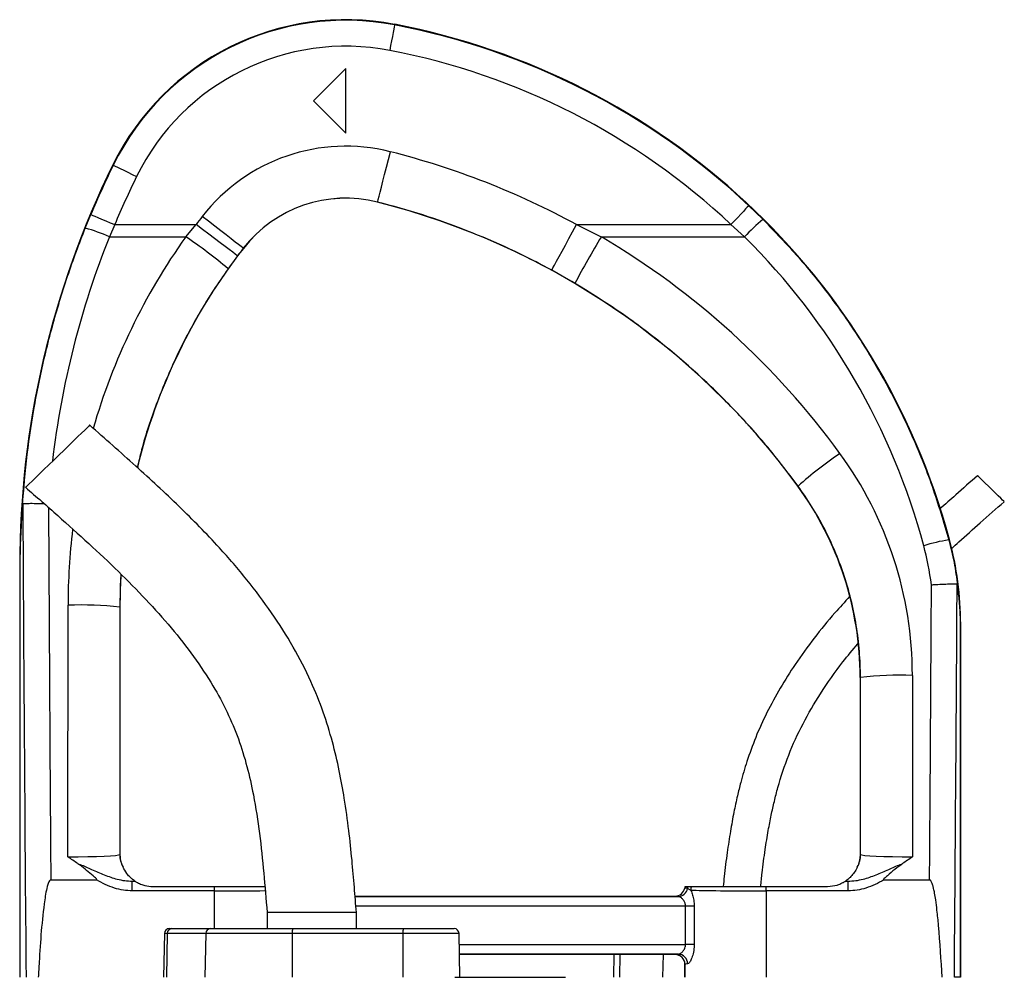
# Model space of a CAD drawing. Header units: millimetres. Extents: x 11 to 1715, y 9 to 2008.
# Tile 14 of 14: x 1171 to 1474, y 1713 to 2008. Entities that reach past the tile are written whole.
import ezdxf

# ---------------------------------------------------------------- set-up
doc = ezdxf.new("R2010")
doc.units = ezdxf.units.MM

msp = doc.modelspace()

# ---------------------------------------------------------------- linework, layer by layer
at = {"color": 7, "linetype": 'Continuous', "lineweight": 25}
for p, q in [((1286.58, 2006.84), (1286.61, 2007)), ((1271.55, 1993.43), (1261.55, 1983.43)), ((1271.55, 1973.43), (1271.55, 1993.43)), ((1261.55, 1983.43), (1271.55, 1973.43)), ((1199.9, 1963.64), (1199.75, 1963.71)), ((1281.36, 1952.24), (1281.35, 1952.21)), ((1395.74, 1951.14), (1400.08, 1946.94)), ((1191.27, 1944.23), (1192.97, 1948.4)), ((1200.35, 1945.31), (1198.69, 1941.56)), ((1200.35, 1945.31), (1225.4, 1945.31)), ((1222.22, 1941.56), (1225.4, 1945.31)), ((1342.65, 1945.31), (1350.3, 1941.56)), ((1342.65, 1945.31), (1390.26, 1945.31)), ((1394.45, 1941.56), (1390.26, 1945.31)), ((1198.69, 1941.56), (1222.22, 1941.56)), ((1350.3, 1941.56), (1394.45, 1941.56)), ((1239.96, 1938.01), (1239.98, 1937.99)), ((1238.18, 1935.69), (1235.26, 1931.7)), ((1342.16, 1927.19), (1335, 1931.26)), ((1410.91, 1864.79), (1410.85, 1864.74)), ((1457.38, 1848.19), (1457.6, 1848.25)), ((1171.11, 1840.23), (1171.05, 1840.23)), ((1171.05, 1840.23), (1171.05, 1713.43)), ((1171.11, 1840.23), (1171.11, 1713.43)), ((1185.9, 1750.56), (1185.95, 1828.07)), ((1201.95, 1827.47), (1201.9, 1751.27)), ((1201.95, 1827.47), (1202.05, 1827.47)), ((1202.05, 1751.43), (1202.05, 1827.47)), ((1460.99, 1713.43), (1460.99, 1822.2)), ((1460.99, 1822.2), (1461.05, 1822.2)), ((1461.05, 1713.43), (1461.05, 1822.2)), ((1430.17, 1805.82), (1430.05, 1805.82)), ((1430.05, 1805.82), (1430.05, 1751.43)), ((1430.21, 1751.27), (1430.17, 1805.82)), ((1446.17, 1806.42), (1446.21, 1750.56)), ((1201.9, 1751.27), (1202.05, 1751.43)), ((1430.05, 1751.43), (1430.21, 1751.27)), ((1180.64, 1743.43), (1194.74, 1743.43)), ((1205.76, 1740.05), (1205.76, 1743.05)), ((1205.76, 1743.05), (1206.6, 1743.05)), ((1425.5, 1743.05), (1426.35, 1743.05)), ((1426.35, 1740.05), (1426.35, 1743.05)), ((1437.37, 1743.43), (1451.47, 1743.43)), ((1231.05, 1740.05), (1205.76, 1740.05)), ((1212.05, 1741.43), (1231.05, 1741.43)), ((1231.05, 1740.05), (1231.05, 1741.43)), ((1376.02, 1740.92), (1376.01, 1740.93)), ((1377.83, 1740.29), (1376.84, 1740.82)), ((1377, 1741.43), (1378.04, 1741.43)), ((1401.06, 1740.05), (1401.06, 1741.43)), ((1401.06, 1741.43), (1420.05, 1741.43)), ((1426.35, 1740.05), (1401.06, 1740.05)), ((1401.06, 1740.05), (1401.06, 1713.43)), ((1274.41, 1738.43), (1373.05, 1738.43)), ((1274.42, 1738.31), (1373.97, 1738.31)), ((1373.06, 1738.42), (1373.05, 1738.43)), ((1247.3, 1733.43), (1247.3, 1728.43)), ((1261.05, 1733.43), (1247.3, 1733.43)), ((1274.8, 1733.43), (1261.05, 1733.43)), ((1274.8, 1728.43), (1274.8, 1733.43)), ((1378.92, 1735.31), (1376.26, 1735.31)), ((1376.26, 1723.56), (1376.26, 1735.31)), ((1378.92, 1735.31), (1378.92, 1723.56)), ((1215.65, 1726.96), (1215.41, 1713.43)), ((1216.54, 1726.96), (1216.32, 1713.43)), ((1228.39, 1726.96), (1216.54, 1726.96)), ((1217.15, 1728.43), (1217.95, 1728.43)), ((1217.95, 1728.43), (1229.8, 1728.43)), ((1228.39, 1726.96), (1228.16, 1713.43)), ((1255.02, 1726.96), (1228.39, 1726.96)), ((1229.8, 1728.43), (1255.28, 1728.43)), ((1255.02, 1726.96), (1254.98, 1713.43)), ((1289.13, 1726.96), (1255.02, 1726.96)), ((1255.28, 1728.43), (1289.39, 1728.43)), ((1289.13, 1726.96), (1289.09, 1713.43)), ((1289.39, 1728.43), (1304.96, 1728.43)), ((1306.7, 1713.43), (1306.46, 1726.96)), ((1378.92, 1723.56), (1376.26, 1723.56)), ((1373.97, 1720.56), (1306.57, 1720.56)), ((1373.05, 1720.43), (1306.57, 1720.43)), ((1354.19, 1720.43), (1354.07, 1713.43)), ((1373.05, 1720.43), (1373.06, 1720.44)), ((1376.06, 1717.44), (1376.05, 1717.43)), ((1376.05, 1717.43), (1376.05, 1713.43)), ((1376.06, 1713.43), (1376.06, 1717.44)), ((1305.12, 1713.43), (1339.26, 1713.43)), ((1460.99, 1713.43), (1459.1, 1713.43))]:
    msp.add_line(p, q, dxfattribs=at)
at = {"color": 8, "linetype": 'Continuous', "lineweight": 25}
for p, q in [((1231.05, 1728.43), (1231.05, 1740.05)), ((1376.26, 1735.31), (1274.66, 1735.31)), ((1216.54, 1726.96), (1215.65, 1726.96)), ((1306.46, 1726.96), (1289.13, 1726.96)), ((1306.52, 1723.56), (1376.26, 1723.56)), ((1356, 1720.43), (1355.89, 1713.43)), ((1369.31, 1720.43), (1369.2, 1713.43))]:
    msp.add_line(p, q, dxfattribs=at)
at = {"color": 7, "linetype": 'Continuous', "lineweight": 25, "flags": 128}
for points in [[(1286.58, 2006.84), (1286.55, 2006.66), (1286.46, 2006.2), (1286.32, 2005.47), (1286.13, 2004.49), (1285.91, 2003.3), (1285.65, 2001.96), (1285.37, 2000.5), (1285.08, 1998.98)], [(1281.36, 1952.24), (1281.42, 1952.47), (1281.57, 1953.07), (1281.81, 1954.02), (1282.13, 1955.3), (1282.53, 1956.88), (1283, 1958.72), (1283.52, 1960.78), (1284.08, 1963.01), (1284.67, 1965.35), (1285.28, 1967.75)], [(1199.9, 1963.64), (1200.06, 1963.56), (1200.49, 1963.35), (1201.16, 1963.02), (1202.05, 1962.58), (1203.13, 1962.05), (1204.36, 1961.45), (1205.7, 1960.79), (1207.08, 1960.11)], [(1395.74, 1951.14), (1395.61, 1951.01), (1395.29, 1950.66), (1394.78, 1950.12), (1394.1, 1949.39), (1393.27, 1948.51), (1392.33, 1947.51), (1391.32, 1946.43), (1390.26, 1945.31)], [(1192.97, 1948.4), (1193.14, 1948.33), (1193.57, 1948.15), (1194.26, 1947.86), (1195.18, 1947.47), (1196.29, 1947.01), (1197.56, 1946.48), (1198.93, 1945.9), (1200.35, 1945.31)], [(1238.18, 1935.69), (1237.99, 1935.83), (1237.5, 1936.2), (1236.72, 1936.79), (1235.66, 1937.59), (1234.36, 1938.57), (1232.84, 1939.71), (1231.14, 1940.99), (1229.31, 1942.37), (1227.37, 1943.82), (1225.4, 1945.31)], [(1239.96, 1938.01), (1239.77, 1938.16), (1239.29, 1938.54), (1238.51, 1939.14), (1237.47, 1939.95), (1236.18, 1940.95), (1234.68, 1942.12), (1233.01, 1943.42), (1231.19, 1944.83), (1229.28, 1946.32), (1227.33, 1947.84)], [(1335, 1931.26), (1335.11, 1931.46), (1335.4, 1932), (1335.87, 1932.86), (1336.5, 1934.02), (1337.28, 1935.46), (1338.19, 1937.13), (1339.21, 1938.99), (1340.31, 1941.01), (1341.46, 1943.13), (1342.65, 1945.31)], [(1192.62, 1883.52), (1192.59, 1883.48), (1192.33, 1883.24), (1191.83, 1882.75), (1191.09, 1882.03), (1190.14, 1881.11), (1188.99, 1880), (1187.68, 1878.73), (1186.25, 1877.34), (1184.72, 1875.86), (1183.14, 1874.33), (1181.56, 1872.79), (1180, 1871.28), (1178.51, 1869.84), (1177.14, 1868.51), (1175.91, 1867.32), (1174.85, 1866.3), (1174, 1865.47), (1173.38, 1864.87), (1173, 1864.5), (1172.87, 1864.38)], [(1474.49, 1859.94), (1474.36, 1860.07), (1473.98, 1860.44), (1473.37, 1861.03), (1472.57, 1861.8), (1471.64, 1862.71), (1470.62, 1863.69), (1469.59, 1864.7), (1468.6, 1865.65), (1467.73, 1866.5), (1467.02, 1867.18), (1466.52, 1867.67), (1466.27, 1867.92), (1466.23, 1867.95)], [(1202.05, 1827.47), (1202.25, 1835.97), (1202.33, 1837.39)]]:
    msp.add_lwpolyline(points, dxfattribs=at)
at = {"color": 7, "linetype": 'Continuous', "lineweight": 25}
for centre, radius, start, end in [((1271.55, 1928.43), 80, 79.1487, 153.8314), ((1271.55, 1928.43), 79.83, 79.1487, 153.8314), ((1245.2, 1790.94), 219.83, 46.7808, 79.1487), ((1245.2, 1790.94), 220, 15.1004, 79.1487), ((1271.55, 1928.43), 71.83, 79.1487, 153.8314), ((1245.2, 1790.94), 211.83, 46.7808, 79.1487), ((1271.55, 1913.43), 56.03, 75.8226, 142.1188), ((1225.02, 1729.22), 246.03, 61.4382, 75.8226), ((1451.05, 1840.23), 280, 153.8314, 180), ((1451.05, 1840.23), 279.83, 153.8314, 157.26), ((1451.05, 1840.23), 271.83, 153.8314, 157.26), ((1271.55, 1913.43), 40.03, 75.8226, 142.1188), ((1271.55, 1913.43), 40, 75.8226, 142.1188), ((1225.02, 1729.22), 230, 36.1022, 75.8226), ((1225.02, 1729.22), 230.03, 61.4382, 75.8226), ((1382.05, 1827.47), 196.03, 142.1188, 143.0494), ((1449.77, 1889.21), 76.16, 130.7206, 136.5825), ((1175.05, 1887.52), 58.98, 66.3659, 74.0383), ((1144.18, 1824.78), 140.45, 49.5734, 56.2477), ((1543.89, 1822.3), 227.37, 148.3648, 152.5277), ((1382.05, 1827.47), 180, 142.1188, 166.196), ((1382.05, 1827.47), 180.03, 142.1188, 143.0494), ((1504.15, 1757.92), 141.82, 124.493, 131.1053), ((1330.05, 1805.82), 100, 0, 36.1022), ((1466.33, 1791.83), 57.06, 99.0251, 106.9899), ((1361.05, 1822.2), 100, 0, 15.1004), ((1189.78, 1716.57), 111.56, 83.7395, 91.9682), ((1442.34, 1694.88), 111.6, 88.0337, 96.2594), ((1209.9, 1751.28), 8, 180.0184, 209.2379), ((1422.21, 1751.28), 8, 330.7615, 359.983), ((1212.05, 1751.43), 10, 236.7459, 236.9813), ((1420.05, 1751.43), 10, 303.0187, 303.2541), ((1373.06, 1741.43), 3, 270.0187, 350.4011), ((1373.92, 1741.26), 2.95, 271.0666, 351.5042), ((1378.98, 1740.42), 3, 160.3651, 170.3937), ((1379.88, 1740.32), 3.09, 158.9589, 170.7278), ((1381.04, 1740.27), 3.21, 158.8179, 179.6808), ((1217.15, 1726.93), 1.5, 90, 179), ((1217.99, 1726.98), 1.46, 91.7968, 180.7707), ((1229.84, 1726.98), 1.46, 91.7943, 180.7708), ((1257.32, 1727.31), 2.33, 151.2684, 188.6921), ((1291.44, 1727.31), 2.33, 151.2698, 188.6863), ((1304.96, 1726.93), 1.5, 1, 90), ((1373.91, 1717.59), 2.97, 359.3615, 88.7406), ((1373.06, 1717.44), 3, 0.0222, 89.9778)]:
    msp.add_arc(centre, radius, start, end, dxfattribs=at)
at = {"color": 8, "linetype": 'Continuous', "lineweight": 25}
for centre, major_axis, ratio, start_param, end_param in [((1451.05, 1840.71), (0, 271.77), 1, 1.190603, 1.453946), ((1382.05, 1827.94), (0, 196.1), 1, 0.952826, 1.288955), ((1271.05, 2196.92), (0, 2453.33), 0.0375, 1.709318, 1.756709), ((1382.05, 1827.94), (0, 196.1), 1, 1.450859, 1.570142), ((1231.05, 1740.43), (25, 0), 0.01536, 4.712389, 5.393195)]:
    msp.add_ellipse(centre, major_axis=major_axis, ratio=ratio, start_param=start_param, end_param=end_param, dxfattribs=at)
at = {"color": 7, "linetype": 'Continuous', "lineweight": 25}
for centre, major_axis, ratio, start_param, end_param in [((1225.02, 1729.66), (0, 246.17), 1, 5.34302, 5.749224), ((1245.2, 1791.37), (0, 211.73), 1, 4.975308, 5.500913), ((1330.05, 1806.34), (0, 116.12), 1, 4.713044, 5.34302), ((1271.05, 2196.62), (0, 2453.33), 0.040761, 1.708707, 1.769042), ((1361.05, 1822.56), (0, 91.75), 1, 4.84151, 4.975308), ((1361.05, 2196.92), (0, 2453.33), 0.0375, 4.526476, 4.56407), ((1361.05, 2196.62), (0, 2453.33), 0.040761, 4.514143, 4.564285), ((1185.9, 1751.28), (16, 0.01), 0.044955, 4.71232, 6.265675), ((1210.05, 1751.43), (-5.66, -5.66), 0.999695, 5.497939, 5.499231), ((1422.05, 1751.43), (-5.66, 5.66), 0.999695, 3.925547, 3.926839), ((1446.21, 1751.28), (16, -0.01), 0.044955, 3.159102, 4.712458), ((1185.9, 1743.28), (24, 0), 0.017479, 5.686787, 5.750168), ((1446.21, 1743.28), (24, 0), 0.017479, 3.67461, 3.737991), ((1373.05, 1741.43), (2.12, -2.12), 0.999695, 5.497939, 6.901159), ((1378.97, 1740.43), (2.12, -2.12), 0.999695, 3.587199, 3.759566), ((1401.06, 1740.43), (25, 0), 0.01536, 3.520069, 4.712389), ((1401.06, 1738.43), (28, 0), 0.017455, 3.159046, 3.398137), ((1401.06, 1720.43), (28, 0), 0.017455, 2.885048, 3.124139), ((1373.05, 1717.43), (-2.12, -2.12), 0.999695, 2.356347, 3.926839), ((1401.06, 1717.43), (25, 0), 0.01955, 2.885048, 3.124139)]:
    msp.add_ellipse(centre, major_axis=major_axis, ratio=ratio, start_param=start_param, end_param=end_param, dxfattribs=at)
for points, knots in [([(1400.08, 1946.94), (1403.79, 1943.09), (1411.21, 1935.4), (1421.24, 1922.87), (1430.47, 1909.58), (1438.74, 1895.54), (1446.1, 1880.56), (1452.5, 1864.79), (1455.75, 1853.73), (1457.38, 1848.19)], [0, 0, 0, 0, 0.138597, 0.277565, 0.416533, 0.55858, 0.700627, 0.84985, 1, 1, 1, 1]), ([(1171.88, 1858.59), (1172.32, 1863.91), (1173.18, 1874.55), (1175.65, 1890.38), (1178.96, 1906.14), (1183.22, 1921.74), (1187.45, 1934.44), (1190.34, 1941.86), (1191.27, 1944.23)], [0, 0, 0, 0, 0.181442, 0.363184, 0.544924, 0.729104, 0.913282, 1, 1, 1, 1]), ([(1410.91, 1864.79), (1407.68, 1869.03), (1401.2, 1877.54), (1390.57, 1889.21), (1379.42, 1899.99), (1367.71, 1909.86), (1355.34, 1919.05), (1346.55, 1924.48), (1342.16, 1927.19)], [0, 0, 0, 0, 0.171209, 0.343253, 0.505973, 0.668692, 0.834346, 1, 1, 1, 1]), ([(1274.8, 1733.43), (1274.61, 1736), (1274.2, 1741.36), (1273.47, 1749.77), (1272.5, 1758.93), (1271.22, 1768.11), (1269.56, 1777.23), (1267.48, 1786.12), (1264.68, 1795.34), (1260.72, 1805.16), (1255.42, 1815.4), (1248.77, 1825.87), (1241.13, 1836.06), (1231.63, 1847.03), (1220.15, 1858.67), (1206.69, 1871.14), (1197.37, 1879.34), (1192.62, 1883.52)], [0, 0, 0, 0, 0.043406, 0.09063, 0.142151, 0.198664, 0.246894, 0.298241, 0.352399, 0.409137, 0.476507, 0.546402, 0.617933, 0.690926, 0.790712, 0.893453, 1, 1, 1, 1]), ([(1466.23, 1867.95), (1463.99, 1865.98), (1460.11, 1862.57), (1456.26, 1859.14), (1454.64, 1857.7)], [0, 0, 0, 0, 0.579701, 1, 1, 1, 1]), ([(1172.87, 1864.38), (1176.18, 1861.48), (1182.72, 1855.75), (1192.3, 1847.15), (1201.42, 1838.57), (1209.94, 1829.95), (1217.74, 1821.25), (1224.7, 1812.41), (1230.47, 1803.75), (1235.08, 1795.26), (1238.57, 1786.93), (1241.2, 1778.38), (1243.38, 1768.63), (1245.05, 1757.66), (1246.31, 1745.57), (1246.97, 1737.47), (1247.3, 1733.43)], [0, 0, 0, 0, 0.084022, 0.1662, 0.246111, 0.323427, 0.397904, 0.469469, 0.538288, 0.596654, 0.653835, 0.710577, 0.767575, 0.844652, 0.922573, 1, 1, 1, 1]), ([(1430.17, 1805.82), (1430.11, 1808.49), (1429.98, 1813.85), (1428.97, 1821.89), (1427.33, 1829.9), (1425.08, 1837.6), (1422.32, 1844.87), (1419.08, 1851.75), (1415.33, 1858.45), (1412.38, 1862.67), (1410.91, 1864.79)], [0, 0, 0, 0, 0.127277, 0.254554, 0.38525, 0.515948, 0.635548, 0.755148, 0.877575, 1, 1, 1, 1]), ([(1171.88, 1858.59), (1171.75, 1856.76), (1171.44, 1852.26), (1171.23, 1847.23), (1171.14, 1843.36), (1171.12, 1841.78), (1171.12, 1840.7), (1171.11, 1840.23)], [0, 0, 0, 0, 0.306763, 0.75618, 0.843924, 0.931361, 1, 1, 1, 1]), ([(1172, 1859.35), (1171.99, 1859.33), (1171.97, 1859.31), (1171.93, 1859.09), (1171.9, 1858.83), (1171.88, 1858.63), (1171.88, 1858.59)], [0, 0, 0, 0, 0.189082, 0.434336, 0.878733, 1, 1, 1, 1]), ([(1172, 1859.35), (1172.21, 1859.37), (1172.64, 1859.43), (1174.33, 1859.45), (1176.37, 1859.44), (1177.9, 1859.41), (1178.54, 1859.39)], [0, 0, 0, 0, 0.268487, 0.536968, 0.805555, 1, 1, 1, 1]), ([(1458.28, 1845.55), (1459.02, 1846.22), (1461.92, 1848.88), (1467.34, 1853.66), (1472.02, 1857.78), (1474.49, 1859.94)], [0, 0, 0, 0, 0.137266, 0.54511, 1, 1, 1, 1]), ([(1457.38, 1848.19), (1457.96, 1845.87), (1459.12, 1841.22), (1459.77, 1836.48), (1460.1, 1834.1)], [0, 0, 0, 0, 0.498707, 1, 1, 1, 1]), ([(1452.04, 1834.37), (1452.06, 1834.37), (1452.26, 1834.38), (1453.35, 1834.45), (1455.31, 1834.55), (1457.59, 1834.63), (1459.3, 1834.65), (1459.74, 1834.61), (1459.96, 1834.59)], [0, 0, 0, 0, 0.0043005, 0.0528513, 0.2901535, 0.5269562, 0.7634729, 1, 1, 1, 1]), ([(1460.1, 1834.1), (1460.08, 1834.21), (1460.05, 1834.42), (1460, 1834.57), (1459.97, 1834.59), (1459.96, 1834.59)], [0, 0, 0, 0, 0.450184, 0.83029, 1, 1, 1, 1]), ([(1460.99, 1822.2), (1460.99, 1822.44), (1460.99, 1823.25), (1460.94, 1824.93), (1460.82, 1827.2), (1460.56, 1830.38), (1460.28, 1832.69), (1460.1, 1834.1)], [0, 0, 0, 0, 0.046579, 0.151593, 0.388597, 0.625997, 1, 1, 1, 1]), ([(1426.79, 1830.7), (1425.28, 1829.05), (1421.5, 1824.93), (1415.86, 1817.98), (1410.23, 1810.25), (1405.36, 1802.57), (1401.27, 1795.07), (1397.84, 1787.53), (1395.61, 1781.38), (1394.17, 1776.71), (1393.18, 1773.17), (1392.15, 1769.03), (1391.08, 1764.04), (1390.02, 1758.23), (1389.03, 1751.62), (1388.31, 1745.95), (1387.98, 1742.46), (1387.88, 1741.43)], [0, 0, 0, 0, 0.067676, 0.168389, 0.269436, 0.355884, 0.442299, 0.526532, 0.605534, 0.639234, 0.673747, 0.716351, 0.767698, 0.827596, 0.894412, 0.968885, 1, 1, 1, 1]), ([(1399.42, 1741.43), (1399.56, 1742.82), (1399.94, 1746.61), (1400.71, 1752.37), (1401.66, 1758.3), (1402.62, 1763.25), (1403.6, 1767.65), (1405.21, 1773.87), (1407.87, 1781.98), (1412.3, 1791.66), (1417.95, 1801.25), (1423.67, 1809.43), (1427.8, 1814.32), (1429.34, 1816.15)], [0, 0, 0, 0, 0.05103, 0.139324, 0.212445, 0.270763, 0.323758, 0.377445, 0.505552, 0.635497, 0.765937, 0.912301, 1, 1, 1, 1]), ([(1202.92, 1747.37), (1202.78, 1747.68), (1202.51, 1748.29), (1202.24, 1749.35), (1202.11, 1750.33), (1202.07, 1750.74), (1202.06, 1751.12), (1202.05, 1751.33), (1202.05, 1751.42)], [0, 0, 0, 0, 0.399172, 0.795291, 0.867504, 0.94011, 0.972328, 1, 1, 1, 1]), ([(1430.05, 1751.42), (1430.05, 1751.32), (1430.05, 1751.08), (1430.02, 1750.58), (1429.94, 1749.88), (1429.8, 1749.14), (1429.55, 1748.24), (1429.33, 1747.72), (1429.19, 1747.37)], [0, 0, 0, 0, 0.029798, 0.070903, 0.176981, 0.378533, 0.580995, 1, 1, 1, 1]), ([(1188.95, 1748.46), (1187.93, 1749.15), (1186.91, 1749.85), (1185.91, 1750.56), (1185.9, 1750.56)], [0, 0, 0, 0, 0.993176, 1, 1, 1, 1]), ([(1188.95, 1748.46), (1189.19, 1748.37), (1190.64, 1747.83), (1193.34, 1746.59), (1197.09, 1744.94), (1200.49, 1743.78), (1203.41, 1743.15), (1204.97, 1743.08), (1205.76, 1743.05)], [0, 0, 0, 0, 0.0427219, 0.2592446, 0.4976474, 0.7355838, 0.8678844, 1, 1, 1, 1]), ([(1194.74, 1743.43), (1194.76, 1743.43), (1194.8, 1743.43), (1194.83, 1743.45), (1194.85, 1743.46), (1194.87, 1743.48), (1194.87, 1743.51), (1194.87, 1743.55), (1194.8, 1743.68), (1194.4, 1744.1), (1192.67, 1745.54), (1190.83, 1747.15), (1189.18, 1748.3), (1188.95, 1748.46)], [0, 0, 0, 0, 0.008451, 0.011932, 0.015444, 0.017898, 0.020354, 0.024363, 0.034682, 0.075933, 0.239276, 0.891148, 1, 1, 1, 1]), ([(1426.35, 1743.05), (1427.13, 1743.08), (1428.7, 1743.15), (1431.61, 1743.78), (1435.01, 1744.94), (1438.77, 1746.59), (1441.47, 1747.83), (1442.92, 1748.37), (1443.16, 1748.46)], [0, 0, 0, 0, 0.132116, 0.264418, 0.502351, 0.740755, 0.957278, 1, 1, 1, 1]), ([(1443.16, 1748.46), (1442.35, 1747.87), (1440.72, 1746.7), (1438.9, 1745.09), (1437.73, 1744.12), (1437.34, 1743.72), (1437.26, 1743.59), (1437.24, 1743.55), (1437.24, 1743.51), (1437.24, 1743.48), (1437.25, 1743.46), (1437.27, 1743.45), (1437.31, 1743.43), (1437.34, 1743.43), (1437.37, 1743.43)], [0, 0, 0, 0, 0.380085, 0.760769, 0.91724, 0.960159, 0.967524, 0.975563, 0.978844, 0.982152, 0.984614, 0.987062, 0.991362, 1, 1, 1, 1]), ([(1446.21, 1750.56), (1446.2, 1750.56), (1445.19, 1749.85), (1444.17, 1749.15), (1443.16, 1748.46)], [0, 0, 0, 0, 0.006817, 1, 1, 1, 1]), ([(1206.57, 1743.07), (1206.45, 1743.14), (1206.26, 1743.26), (1205.29, 1744.04), (1204.26, 1745.07), (1203.28, 1746.57), (1202.99, 1747.2), (1202.92, 1747.37)], [0, 0, 0, 0, 0.301047, 0.474151, 0.647466, 0.904086, 1, 1, 1, 1]), ([(1429.19, 1747.37), (1429.11, 1747.19), (1428.87, 1746.65), (1428.02, 1745.33), (1427.01, 1744.21), (1426.23, 1743.55), (1425.69, 1743.17), (1425.59, 1743.1), (1425.54, 1743.07)], [0, 0, 0, 0, 0.100492, 0.297415, 0.493735, 0.656675, 0.819624, 1, 1, 1, 1]), ([(1180.64, 1743.43), (1180.6, 1743.43), (1180.51, 1743.42), (1180.36, 1743.31), (1180.01, 1742.88), (1179.58, 1741.62), (1179.12, 1739.66), (1178.42, 1734.89), (1177.64, 1727.71), (1177.14, 1719.75), (1176.86, 1714.99), (1176.77, 1713.43)], [0, 0, 0, 0, 0.0038294, 0.0087208, 0.0178492, 0.0579413, 0.1370438, 0.2163166, 0.5314403, 0.8467384, 1, 1, 1, 1]), ([(1205.76, 1740.05), (1204.84, 1740.09), (1202.97, 1740.19), (1200.18, 1740.9), (1197.4, 1741.96), (1195.63, 1742.94), (1194.74, 1743.43)], [0, 0, 0, 0, 0.236817, 0.479466, 0.737943, 1, 1, 1, 1]), ([(1206.6, 1743.05), (1206.63, 1743.03), (1206.69, 1742.99), (1207.08, 1742.75), (1207.82, 1742.35), (1209.29, 1741.75), (1210.82, 1741.46), (1211.85, 1741.44), (1212.05, 1741.43)], [0, 0, 0, 0, 0.096994, 0.193379, 0.33047, 0.548891, 0.911435, 1, 1, 1, 1]), ([(1420.05, 1741.43), (1421.04, 1741.51), (1422.46, 1741.63), (1424.05, 1742.25), (1424.86, 1742.65), (1425.31, 1742.92), (1425.48, 1743.03), (1425.5, 1743.04), (1425.5, 1743.05)], [0, 0, 0, 0, 0.425162, 0.613983, 0.770771, 0.874045, 0.960868, 1, 1, 1, 1]), ([(1437.37, 1743.43), (1436.49, 1742.95), (1434.71, 1741.97), (1431.96, 1740.91), (1429.16, 1740.19), (1427.29, 1740.1), (1426.35, 1740.05)], [0, 0, 0, 0, 0.258765, 0.520532, 0.757629, 1, 1, 1, 1]), ([(1455.34, 1713.43), (1455.02, 1718.76), (1454.61, 1725.66), (1453.82, 1733.59), (1453.4, 1736.91), (1453.05, 1739.13), (1452.75, 1740.62), (1452.5, 1741.62), (1452.3, 1742.28), (1452.11, 1742.76), (1451.93, 1743.09), (1451.76, 1743.3), (1451.63, 1743.4), (1451.53, 1743.43), (1451.48, 1743.43), (1451.47, 1743.43)], [0, 0, 0, 0, 0.524122, 0.679036, 0.783067, 0.853041, 0.900222, 0.932154, 0.953886, 0.968802, 0.982741, 0.989976, 0.995143, 0.998793, 1, 1, 1, 1]), ([(1231.05, 1741.43), (1232.06, 1741.43), (1234.08, 1741.43), (1237.45, 1741.43), (1241.05, 1741.43), (1244.29, 1741.43), (1245.99, 1741.43), (1246.62, 1741.43)], [0, 0, 0, 0, 0.17941, 0.358819, 0.60686, 0.854904, 1, 1, 1, 1]), ([(1376.84, 1740.82), (1376.61, 1740.84), (1376.16, 1740.87), (1376.07, 1740.91), (1376.02, 1740.92)], [0, 0, 0, 0, 0.49642, 1, 1, 1, 1]), ([(1376.15, 1741.43), (1376.2, 1741.43), (1376.31, 1741.43), (1376.77, 1741.43), (1377, 1741.43)], [0, 0, 0, 0, 0.496407, 1, 1, 1, 1]), ([(1377.83, 1740.29), (1377.85, 1740.24), (1378.07, 1739.82), (1378.44, 1738.84), (1378.84, 1737.16), (1378.89, 1735.93), (1378.92, 1735.31)], [0, 0, 0, 0, 0.047377, 0.367779, 0.68012, 1, 1, 1, 1]), ([(1378.04, 1741.43), (1378.46, 1741.43), (1379.28, 1741.43), (1381.14, 1741.43), (1383.64, 1741.43), (1386.88, 1741.43), (1390.53, 1741.43), (1394.2, 1741.43), (1397.74, 1741.43), (1399.95, 1741.43), (1401.06, 1741.43)], [0, 0, 0, 0, 0.102979, 0.205959, 0.34809, 0.49022, 0.632371, 0.77452, 0.88726, 1, 1, 1, 1]), ([(1376.26, 1735.31), (1376.24, 1735.58), (1376.21, 1735.9), (1376.03, 1736.49), (1375.71, 1737.11), (1375.12, 1737.78), (1374.49, 1738.22), (1374.13, 1738.28), (1373.97, 1738.31)], [0, 0, 0, 0, 0.154237, 0.1806, 0.370392, 0.581908, 0.817052, 1, 1, 1, 1]), ([(1373.97, 1720.56), (1374.18, 1720.6), (1374.59, 1720.69), (1375.29, 1721.24), (1375.86, 1721.97), (1376.14, 1722.66), (1376.24, 1723.16), (1376.25, 1723.41), (1376.26, 1723.56)], [0, 0, 0, 0, 0.232365, 0.468999, 0.704842, 0.858467, 0.916193, 1, 1, 1, 1]), ([(1378.92, 1723.56), (1378.91, 1723.26), (1378.89, 1722.27), (1378.62, 1720.62), (1378.07, 1718.97), (1377.42, 1717.82), (1377.06, 1717.64), (1376.88, 1717.56)], [0, 0, 0, 0, 0.096578, 0.328113, 0.563103, 0.784181, 1, 1, 1, 1])]:
    msp.add_open_spline(points, degree=3, knots=knots, dxfattribs=at)
at = {"color": 8, "linetype": 'Continuous', "lineweight": 25}
for points, knots in [([(1235.26, 1931.7), (1233.74, 1929.5), (1230.71, 1925.11), (1226.52, 1918.26), (1222.61, 1911.23), (1217.98, 1901.94), (1213.12, 1890.23), (1209.25, 1878.98), (1207.75, 1872.27), (1207.34, 1870.43)], [0, 0, 0, 0, 0.118156, 0.236311, 0.355412, 0.474514, 0.695622, 0.916729, 1, 1, 1, 1]), ([(1202.26, 1837.61), (1202.24, 1837.27), (1201.97, 1833.9), (1201.96, 1830.51), (1201.95, 1827.47)], [0, 0, 0, 0, 0.1005355, 1, 1, 1, 1])]:
    msp.add_open_spline(points, degree=3, knots=knots, dxfattribs=at)

doc.saveas('drawing.dxf')
